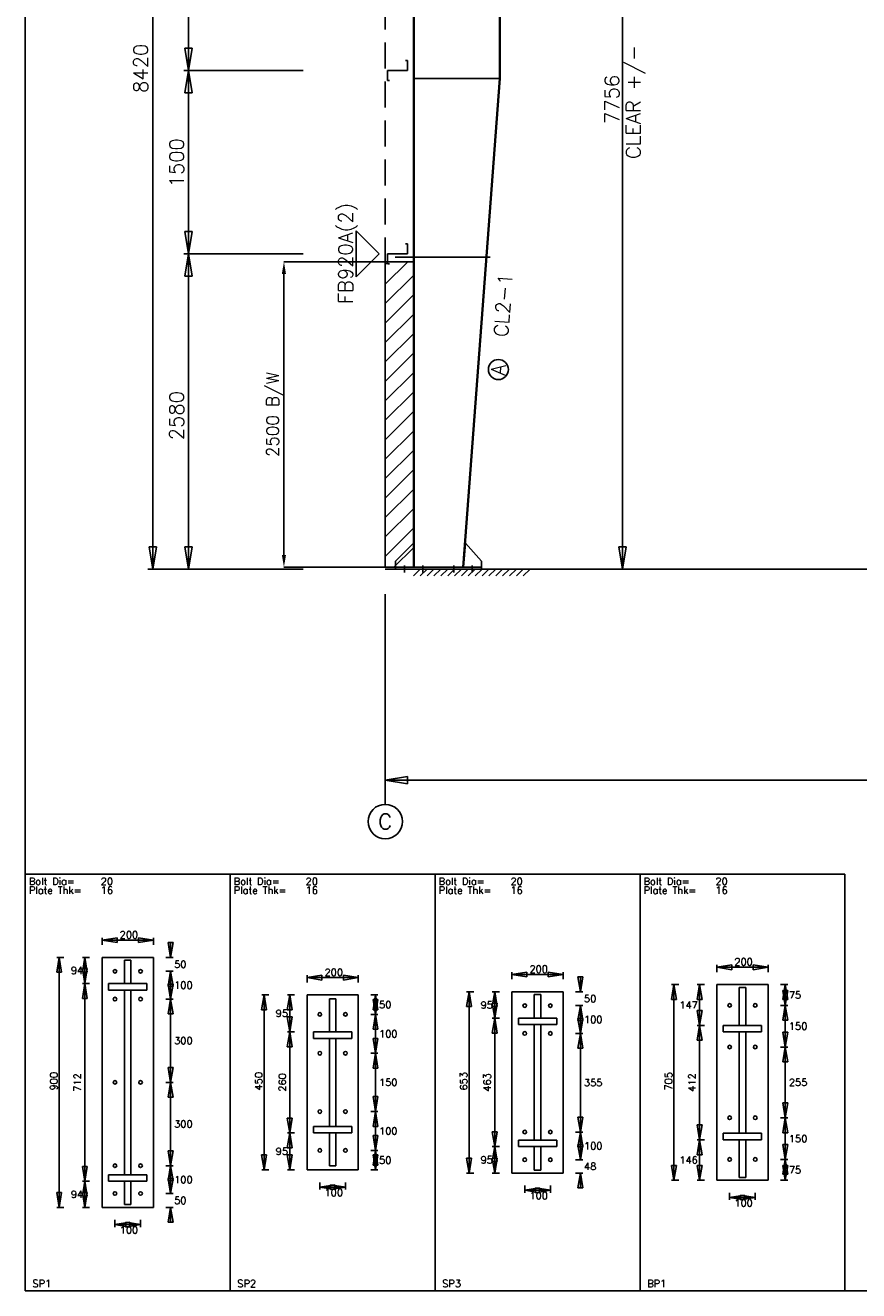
# Model space of a CAD drawing. Header units: millimetres. Extents: x 0 to 28190, y 0 to 19934.
# Tile 1 of 9: x 0 to 6825, y 0 to 10357. Entities that reach past the tile are written whole.
import ezdxf
from ezdxf.enums import TextEntityAlignment as Align

# ---------------------------------------------------------------- set-up
doc = ezdxf.new("R2010")
doc.units = ezdxf.units.MM
doc.header["$MEASUREMENT"] = 0
doc.linetypes.add('CONTIN', pattern=[0])
doc.linetypes.add('DASHED', pattern=[319.6, 213.1, -106.5])
doc.layers.get('0').update_dxf_attribs({"linetype": 'CONTIN'})
doc.layers.get('Defpoints').update_dxf_attribs({"linetype": 'CONTINUOUS'})
for name, color, linetype in [('1', 7, 'CONTIN'), ('10', 10, 'CONTIN'), ('11', 7, 'CONTIN'), ('12', 6, 'CONTIN'), ('13', 1, 'CONTIN'), ('2', 6, 'CONTIN'), ('22', 7, 'CONTIN'), ('3', 7, 'CONTIN'), ('5', 5, 'DASHED')]:
    doc.layers.add(name, color=color, linetype=linetype)
doc.styles.add('OPEN', font='SIMPLEX.shx')
doc.styles.add('SIMPLEX', font='SIMPLEX')
doc.styles.get("Standard").update_dxf_attribs({"font": 'txt.shx'})
doc.dimstyles.get("Standard").update_dxf_attribs({"dimtxt": 200, "dimasz": 100, "dimexe": 0.18, "dimexo": 0.0625, "dimgap": 0.09, "dimtad": 1, "dimdec": 0, "dimzin": 0, "dimdsep": 46, "dimtxsty": 'Standard', "dimcen": 0.09, "dimclrd": 6, "dimclre": 6, "dimadec": 0, "dimazin": 0, "dimtfac": 1, "dimtdec": 4, "dimtofl": 0, "dimtmove": 0, "dimatfit": 3, "dimfxl": 1, "dimtolj": 1, "dimtzin": 0, "dimarcsym": 0})

# ---------------------------------------------------------------- blocks, each defined once
blk = doc.blocks.new('ARROWF')
for p, q in [((0, 0), (-183, 30)), ((-183, 30), (-183, -30)), ((-183, -30), (0, 0))]:
    blk.add_line(p, q)
blk = doc.blocks.new('EPBLK1')
for p, q in [((0, 0), (0, 1704.79675)), ((0, 1704.79675), (838.974854, 1704.79675)), ((838.974854, 1704.79675), (838.974854, 0)), ((314.61557, 340.959381), (314.61557, 1363.83765)), ((314.61557, 1363.83765), (524.359253, 1363.83765)), ((406.168671, 1257.00354), (406.168671, 1352.29028)), ((406.168671, 1352.29028), (432.806122, 1352.29028)), ((432.806122, 1352.29028), (432.806122, 1257.00354)), ((524.359253, 1363.83765), (524.359253, 340.959381)), ((340.833557, 1257.00354), (498.141327, 1257.00354)), ((340.833557, 1257.00354), (340.833557, 1230.36609)), ((498.141327, 1257.00354), (498.141327, 1230.36609)), ((340.833557, 1230.36609), (498.141327, 1230.36609)), ((406.168671, 474.430878), (406.168671, 1230.36609)), ((432.806122, 474.430878), (432.806122, 1230.36609)), ((340.833557, 474.430878), (498.141327, 474.430878)), ((340.833557, 447.793396), (340.833557, 474.430878)), ((498.141327, 447.793396), (498.141327, 474.430878)), ((340.833557, 447.793396), (498.141327, 447.793396)), ((406.168671, 447.793243), (406.168671, 352.506531)), ((432.806122, 352.506531), (432.806122, 447.793243)), ((314.61557, 340.959381), (524.359253, 340.959381)), ((406.168671, 352.506531), (432.806122, 352.506531)), ((0, 0), (838.974854, 0))]:
    blk.add_line(p, q)
for centre in [(367.051514, 1307.01086), (471.92337, 1307.01086), (367.051514, 1193.35779), (471.92337, 1193.35779), (367.051514, 852.398438), (471.92337, 852.398438), (367.051514, 511.439026), (471.92337, 511.439026), (367.051514, 397.785889), (471.92337, 397.785889)]:
    blk.add_circle(centre, 7.325299)
at = {"layer": '2'}
for p, q in [((314.61557, 1444.28259), (314.61557, 1414.98132)), ((314.61557, 1434.5155), (524.359253, 1434.5155)), ((524.359253, 1444.28259), (524.359253, 1414.98132)), ((595.037292, 1363.83765), (595.037292, 1422.38123)), ((129.041336, 1363.83765), (158.342529, 1363.83765)), ((138.808395, 340.959381), (138.808395, 1363.83765)), ((234.170486, 1363.83765), (263.47168, 1363.83765)), ((243.937546, 1257.00354), (243.937546, 1363.83765)), ((575.503174, 1363.83765), (604.804382, 1363.83765)), ((575.503174, 1307.01086), (604.804382, 1307.01086)), ((575.503174, 1307.01086), (604.804382, 1307.01086)), ((595.037292, 1193.35779), (595.037292, 1307.01086)), ((595.037292, 1248.46704), (595.037292, 1307.01086)), ((234.170486, 1257.00354), (263.47168, 1257.00354)), ((234.170486, 1257.00354), (263.47168, 1257.00354)), ((243.937546, 447.793335), (243.937546, 1257.00354)), ((575.503174, 1193.35779), (604.804382, 1193.35779)), ((575.503174, 1193.35779), (604.804382, 1193.35779)), ((595.037292, 852.398438), (595.037292, 1193.35779)), ((575.503174, 852.398438), (604.804382, 852.398438)), ((575.503174, 852.398438), (604.804382, 852.398438)), ((595.037292, 511.439026), (595.037292, 852.398438)), ((575.503174, 511.439026), (604.804382, 511.439026)), ((575.503174, 511.439026), (604.804382, 511.439026)), ((595.037292, 397.785889), (595.037292, 511.439026)), ((234.170486, 447.793335), (263.47168, 447.793335)), ((234.170486, 447.793335), (263.47168, 447.793335)), ((243.937546, 340.959381), (243.937546, 447.793335)), ((595.037292, 397.785889), (595.037292, 456.329681)), ((575.503174, 397.785889), (604.804382, 397.785889)), ((575.503174, 397.785889), (604.804382, 397.785889)), ((129.041336, 340.959381), (158.342529, 340.959381)), ((234.170486, 340.959381), (263.47168, 340.959381)), ((575.503174, 340.959381), (604.804382, 340.959381)), ((595.037292, 282.415588), (595.037292, 340.959381)), ((367.051514, 289.81546), (367.051514, 260.514282)), ((367.051514, 270.281342), (471.923309, 270.281342)), ((471.923309, 289.81546), (471.923309, 260.514282))]:
    blk.add_line(p, q, dxfattribs=at)
at = {"layer": '2', "xscale": 0.333, "yscale": 0.333, "zscale": 0.333}
for p, rotation in [((314.61557, 1434.5155), 180), ((595.037292, 1363.83765), 270), ((138.808395, 1363.83765), 90), ((243.937546, 1363.83765), 89.99998470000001), ((243.937546, 1257.00354), 270), ((595.037292, 1307.01086), 89.99998470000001), ((595.037292, 1307.01086), 90), ((243.937546, 1257.00354), 89.99998470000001), ((595.037292, 1193.35779), 270), ((595.037292, 1193.35779), 89.99998470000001), ((595.037292, 852.398438), 270), ((595.037292, 852.398438), 89.99998470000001), ((595.037292, 511.439026), 270), ((243.937546, 447.793335), 270), ((595.037292, 511.439026), 89.99998470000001), ((243.937546, 447.793335), 89.99998470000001), ((595.037292, 397.785889), 270), ((595.037292, 397.785889), 270), ((138.808395, 340.959381), 270), ((243.937546, 340.959381), 270), ((595.037292, 340.959381), 90), ((367.051514, 270.281342), 180)]:
    blk.add_blockref('ARROWF', p, dxfattribs=dict(at, rotation=rotation))
for p in [(524.359253, 1434.5155), (471.923309, 270.281342)]:
    blk.add_blockref('ARROWF', p, dxfattribs=at)
at = {"layer": '11', "style": 'SIMPLEX'}
for s, p in [('Bolt Dia=', (14.650599, 1660.84509)), ('20', (308.932556, 1660.84509)), ('Plate Thk=', (14.650599, 1624.21851)), ('16', (308.932556, 1624.21851)), ('200', (386.52356, 1441.84082)), ('50', (609.687927, 1320.77368)), ('100', (609.687927, 1235.53381)), ('300', (609.687927, 1008.22742)), ('300', (609.687927, 667.268066)), ('100', (609.687927, 439.961853)), ('50', (609.687927, 354.722015)), ('100', (386.52356, 233.654846)), ('SP1', (29.301197, 14.650599))]:
    blk.add_text(s, height=29.3011971, dxfattribs=at).set_placement(p)
for p in [(236.612244, 1310.42053), (236.612244, 394.376343)]:
    blk.add_text('94', height=29.3011971, dxfattribs=at).set_placement(p, align=Align.MIDDLE_RIGHT)
blk.add_text('900', height=29.3011971, rotation=90, dxfattribs=at).set_placement((131.483093, 819.43457))
blk.add_text('712', height=29.3011971, rotation=90, dxfattribs=at).set_placement((236.612244, 852.398438), align=Align.BOTTOM_CENTER)
blk = doc.blocks.new('EPBLK2')
for p, q in [((0, 0), (0, 1704.79675)), ((0, 1704.79675), (838.974854, 1704.79675)), ((838.974854, 1704.79675), (838.974854, 0)), ((314.61557, 494.391144), (314.61557, 1210.40576)), ((314.61557, 1210.40576), (524.359253, 1210.40576)), ((406.168671, 1059.24707), (406.168671, 1194.23962)), ((406.168671, 1194.23962), (432.806122, 1194.23962)), ((432.806122, 1194.23962), (432.806122, 1059.24707)), ((524.359253, 1210.40576), (524.359253, 494.391144)), ((340.833557, 1059.24707), (498.141327, 1059.24707)), ((340.833557, 1059.24707), (340.833557, 1032.60962)), ((498.141327, 1059.24707), (498.141327, 1032.60962)), ((340.833557, 1032.60962), (498.141327, 1032.60962)), ((406.168671, 672.187256), (406.168671, 1032.60962)), ((432.806122, 672.187256), (432.806122, 1032.60962)), ((340.833557, 672.187256), (498.141327, 672.187256)), ((340.833557, 645.549805), (340.833557, 672.187256)), ((340.833557, 645.549805), (498.141327, 645.549805)), ((406.168671, 645.549683), (406.168671, 510.557159)), ((432.806122, 510.557159), (432.806122, 645.549683)), ((498.141327, 645.549805), (498.141327, 672.187256)), ((314.61557, 494.391144), (524.359253, 494.391144)), ((406.168671, 510.557159), (432.806122, 510.557159)), ((0, 0), (838.974854, 0))]:
    blk.add_line(p, q)
for centre in [(367.051514, 1130.84863), (471.92337, 1130.84863), (367.051514, 971.734253), (471.92337, 971.734253), (367.051514, 733.062683), (471.92337, 733.062683), (367.051514, 573.948364), (471.92337, 573.948364)]:
    blk.add_circle(centre, 7.325299)
at = {"layer": '2'}
for p, q in [((314.61557, 1290.85083), (314.61557, 1261.54968)), ((314.61557, 1281.08374), (524.359253, 1281.08374)), ((524.359253, 1290.85083), (524.359253, 1261.54968)), ((129.041336, 1210.40576), (158.342529, 1210.40576)), ((138.808395, 494.391144), (138.808395, 1210.40576)), ((234.170486, 1210.40576), (263.47168, 1210.40576)), ((243.937546, 1059.24719), (243.937546, 1210.40576)), ((575.503174, 1210.40576), (604.804382, 1210.40576)), ((595.037292, 1130.84863), (595.037292, 1210.40576)), ((575.503174, 1130.84863), (604.804382, 1130.84863)), ((575.503174, 1130.84863), (604.804382, 1130.84863)), ((595.037292, 971.734253), (595.037292, 1130.84863)), ((234.170486, 1059.24719), (263.47168, 1059.24719)), ((234.170486, 1059.24719), (263.47168, 1059.24719)), ((243.937546, 645.549805), (243.937546, 1059.24719)), ((575.503174, 971.734253), (604.804382, 971.734253)), ((575.503174, 971.734253), (604.804382, 971.734253)), ((595.037292, 733.062683), (595.037292, 971.734253)), ((575.503174, 733.062683), (604.804382, 733.062683)), ((575.503174, 733.062683), (604.804382, 733.062683)), ((595.037292, 573.948364), (595.037292, 733.062683)), ((234.170486, 645.549805), (263.47168, 645.549805)), ((234.170486, 645.549805), (263.47168, 645.549805)), ((243.937546, 494.391144), (243.937546, 645.549805)), ((575.503174, 573.948364), (604.804382, 573.948364)), ((575.503174, 573.948364), (604.804382, 573.948364)), ((595.037292, 494.391144), (595.037292, 573.948364)), ((129.041336, 494.391144), (158.342529, 494.391144)), ((234.170486, 494.391144), (263.47168, 494.391144)), ((575.503174, 494.391144), (604.804382, 494.391144)), ((367.051514, 443.247223), (367.051514, 413.945984)), ((367.051514, 423.713074), (471.923309, 423.713074)), ((471.923309, 443.247223), (471.923309, 413.945984))]:
    blk.add_line(p, q, dxfattribs=at)
at = {"layer": '2', "xscale": 0.333, "yscale": 0.333, "zscale": 0.333}
for p, rotation in [((314.61557, 1281.08374), 180), ((138.808395, 1210.40576), 90), ((243.937546, 1210.40576), 89.99998470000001), ((595.037292, 1210.40576), 89.99998470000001), ((595.037292, 1130.84863), 270), ((243.937546, 1059.24719), 270), ((595.037292, 1130.84863), 89.99998470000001), ((243.937546, 1059.24719), 89.99998470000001), ((595.037292, 971.734253), 270), ((595.037292, 971.734253), 89.99998470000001), ((595.037292, 733.062683), 270), ((595.037292, 733.062683), 89.99998470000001), ((243.937546, 645.549805), 270), ((243.937546, 645.549805), 89.99998470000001), ((595.037292, 573.948364), 270), ((595.037292, 573.948364), 89.99998470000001), ((138.808395, 494.391144), 270), ((243.937546, 494.391144), 270), ((595.037292, 494.391144), 270), ((367.051514, 423.713074), 180)]:
    blk.add_blockref('ARROWF', p, dxfattribs=dict(at, rotation=rotation))
for p in [(524.359253, 1281.08374), (471.923309, 423.713074)]:
    blk.add_blockref('ARROWF', p, dxfattribs=at)
at = {"layer": '11', "style": 'SIMPLEX'}
for s, p in [('Bolt Dia=', (14.650599, 1660.84509)), ('20', (308.932556, 1660.84509)), ('Plate Thk=', (14.650599, 1624.21851)), ('16', (308.932556, 1624.21851)), ('200', (386.52356, 1288.40918)), ('50', (609.687927, 1155.97656)), ('100', (609.687927, 1036.64087)), ('150', (609.687927, 837.747986)), ('100', (609.687927, 638.854919)), ('50', (609.687927, 519.519104)), ('100', (386.52356, 387.086609)), ('SP2', (29.301197, 14.650599))]:
    blk.add_text(s, height=29.3011971, dxfattribs=at).set_placement(p)
for p in [(236.612244, 1134.82642), (236.612244, 569.970459)]:
    blk.add_text('95', height=29.3011971, dxfattribs=at).set_placement(p, align=Align.MIDDLE_RIGHT)
blk.add_text('450', height=29.3011971, rotation=90, dxfattribs=at).set_placement((131.483093, 819.43457))
blk.add_text('260', height=29.3011971, rotation=90, dxfattribs=at).set_placement((236.612244, 852.398438), align=Align.BOTTOM_CENTER)
blk = doc.blocks.new('EPBLK3')
for p, q in [((0, 0), (0, 1704.79675)), ((0, 1704.79675), (838.974854, 1704.79675)), ((838.974854, 1704.79675), (838.974854, 0)), ((314.61557, 481.474396), (314.61557, 1223.32239)), ((314.61557, 1223.32239), (524.359253, 1223.32239)), ((406.168671, 1115.38599), (406.168671, 1211.77527)), ((406.168671, 1211.77527), (432.806122, 1211.77527)), ((432.806122, 1211.77527), (432.806122, 1115.38599)), ((524.359253, 1223.32239), (524.359253, 481.474396)), ((340.833557, 1115.38599), (498.141327, 1115.38599)), ((340.833557, 1115.38599), (340.833557, 1088.74854)), ((340.833557, 1088.74854), (498.141327, 1088.74854)), ((406.168671, 616.082275), (406.168671, 1088.74854)), ((432.806122, 616.082275), (432.806122, 1088.74854)), ((498.141327, 1115.38599), (498.141327, 1088.74854)), ((340.833557, 616.082275), (498.141327, 616.082275)), ((340.833557, 589.444763), (340.833557, 616.082275)), ((340.833557, 589.444763), (498.141327, 589.444763)), ((406.168671, 589.444702), (406.168671, 493.021545)), ((432.806122, 493.021545), (432.806122, 589.444702)), ((498.141327, 589.444763), (498.141327, 616.082275)), ((314.61557, 481.474396), (524.359253, 481.474396)), ((406.168671, 493.021545), (432.806122, 493.021545)), ((0, 0), (838.974854, 0))]:
    blk.add_line(p, q)
for centre in [(367.051514, 1166.49585), (471.92337, 1166.49585), (367.051514, 1052.84265), (471.92337, 1052.84265), (367.051514, 649.374084), (471.92337, 649.374084), (367.051514, 535.721008), (471.92337, 535.721008)]:
    blk.add_circle(centre, 7.325299)
at = {"layer": '2'}
for p, q in [((314.61557, 1303.76746), (314.61557, 1274.46631)), ((524.359253, 1303.76746), (524.359253, 1274.46631)), ((314.61557, 1294.00049), (524.359253, 1294.00049)), ((595.037292, 1223.32239), (595.037292, 1281.86621)), ((129.041336, 1223.32239), (158.342529, 1223.32239)), ((138.808395, 481.474396), (138.808395, 1223.32239)), ((234.170486, 1223.32239), (263.47168, 1223.32239)), ((243.937546, 1115.38599), (243.937546, 1223.32239)), ((575.503174, 1223.32239), (604.804382, 1223.32239)), ((575.503174, 1166.49585), (604.804382, 1166.49585)), ((575.503174, 1166.49585), (604.804382, 1166.49585)), ((595.037292, 1052.84265), (595.037292, 1166.49585)), ((595.037292, 1107.95203), (595.037292, 1166.49585)), ((234.170486, 1115.38599), (263.47168, 1115.38599)), ((234.170486, 1115.38599), (263.47168, 1115.38599)), ((243.937546, 589.444763), (243.937546, 1115.38599)), ((575.503174, 1052.84265), (604.804382, 1052.84265)), ((575.503174, 1052.84265), (604.804382, 1052.84265)), ((595.037292, 649.374084), (595.037292, 1052.84265)), ((575.503174, 649.374084), (604.804382, 649.374084)), ((575.503174, 649.374084), (604.804382, 649.374084)), ((595.037292, 535.721008), (595.037292, 649.374084)), ((234.170486, 589.444763), (263.47168, 589.444763)), ((234.170486, 589.444763), (263.47168, 589.444763)), ((243.937546, 481.474396), (243.937546, 589.444763)), ((595.037292, 535.721008), (595.037292, 594.264832)), ((575.503174, 535.721008), (604.804382, 535.721008)), ((575.503174, 535.721008), (604.804382, 535.721008)), ((129.041336, 481.474396), (158.342529, 481.474396)), ((234.170486, 481.474396), (263.47168, 481.474396)), ((575.503174, 481.474396), (604.804382, 481.474396)), ((595.037292, 422.930573), (595.037292, 481.474396)), ((367.051514, 430.330475), (367.051514, 401.029266)), ((471.923309, 430.330475), (471.923309, 401.029266)), ((367.051514, 410.796326), (471.923309, 410.796326))]:
    blk.add_line(p, q, dxfattribs=at)
at = {"layer": '2', "xscale": 0.333, "yscale": 0.333, "zscale": 0.333}
for p, rotation in [((314.61557, 1294.00049), 180), ((595.037292, 1223.32239), 270), ((138.808395, 1223.32239), 90), ((243.937546, 1223.32239), 89.99998470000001), ((243.937546, 1115.38599), 270), ((595.037292, 1166.49585), 89.99998470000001), ((595.037292, 1166.49585), 90), ((243.937546, 1115.38599), 89.99998470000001), ((595.037292, 1052.84265), 270), ((595.037292, 1052.84265), 89.99998470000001), ((595.037292, 649.374084), 270), ((243.937546, 589.444763), 270), ((595.037292, 649.374084), 89.99998470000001), ((243.937546, 589.444763), 89.99998470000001), ((595.037292, 535.721008), 270), ((595.037292, 535.721008), 270), ((138.808395, 481.474396), 270), ((243.937546, 481.474396), 270), ((595.037292, 481.474396), 90), ((367.051514, 410.796326), 180)]:
    blk.add_blockref('ARROWF', p, dxfattribs=dict(at, rotation=rotation))
for p in [(524.359253, 1294.00049), (471.923309, 410.796326)]:
    blk.add_blockref('ARROWF', p, dxfattribs=at)
at = {"layer": '11', "style": 'SIMPLEX'}
for s, p in [('Bolt Dia=', (14.650599, 1660.84509)), ('20', (308.932556, 1660.84509)), ('Plate Thk=', (14.650599, 1624.21851)), ('16', (308.932556, 1624.21851)), ('200', (386.52356, 1301.32581)), ('50', (609.687927, 1180.25854)), ('100', (609.687927, 1095.01868)), ('355', (609.687927, 836.457886)), ('100', (609.687927, 577.896912)), ('48', (609.687927, 493.947113)), ('100', (386.52356, 374.16983)), ('SP3', (29.301197, 14.650599))]:
    blk.add_text(s, height=29.3011971, dxfattribs=at).set_placement(p)
for p in [(236.612244, 1169.35425), (236.612244, 535.459534)]:
    blk.add_text('95', height=29.3011971, dxfattribs=at).set_placement(p, align=Align.MIDDLE_RIGHT)
blk.add_text('653', height=29.3011971, rotation=90, dxfattribs=at).set_placement((131.483093, 819.434448))
blk.add_text('463', height=29.3011971, rotation=90, dxfattribs=at).set_placement((236.612244, 852.415405), align=Align.BOTTOM_CENTER)
blk = doc.blocks.new('EPBLK4')
for p, q in [((0, 0), (0, 1704.79675)), ((0, 1704.79675), (838.974854, 1704.79675)), ((838.974854, 1704.79675), (838.974854, 0)), ((314.61557, 451.87915), (314.61557, 1252.91772)), ((314.61557, 1252.91772), (524.359253, 1252.91772)), ((524.359253, 1252.91772), (524.359253, 451.87915)), ((406.168671, 1085.84753), (406.168671, 1241.37048)), ((406.168671, 1241.37048), (432.806122, 1241.37048)), ((432.806122, 1241.37048), (432.806122, 1085.84753)), ((340.833557, 1085.84753), (498.141327, 1085.84753)), ((340.833557, 1085.84753), (340.833557, 1059.21008)), ((340.833557, 1059.21008), (498.141327, 1059.21008)), ((406.168671, 644.211548), (406.168671, 1059.21008)), ((432.806122, 644.211548), (432.806122, 1059.21008)), ((498.141327, 1085.84753), (498.141327, 1059.21008)), ((340.833557, 644.211548), (498.141327, 644.211548)), ((340.833557, 617.574097), (340.833557, 644.211548)), ((498.141327, 617.574097), (498.141327, 644.211548)), ((340.833557, 617.574097), (498.141327, 617.574097)), ((406.168671, 617.573975), (406.168671, 463.4263)), ((432.806122, 463.4263), (432.806122, 617.573975)), ((314.61557, 451.87915), (524.359253, 451.87915)), ((406.168671, 463.4263), (432.806122, 463.4263)), ((0, 0), (838.974854, 0))]:
    blk.add_line(p, q)
for centre in [(367.051514, 1167.67798), (471.92337, 1167.67798), (367.051514, 997.198242), (471.92337, 997.198242), (367.051514, 707.598694), (471.92337, 707.598694), (367.051514, 537.119019), (471.92337, 537.119019)]:
    blk.add_circle(centre, 7.325299)
at = {"layer": '2'}
for p, q in [((314.61557, 1333.36279), (314.61557, 1304.06152)), ((314.61557, 1323.5957), (524.359253, 1323.5957)), ((524.359253, 1333.36279), (524.359253, 1304.06152)), ((129.041336, 1252.91772), (158.342529, 1252.91772)), ((138.808395, 451.87915), (138.808395, 1252.91772)), ((234.170486, 1252.91772), (263.47168, 1252.91772)), ((243.937546, 1085.84766), (243.937546, 1252.91772)), ((575.503174, 1252.91772), (604.804382, 1252.91772)), ((595.037292, 1167.67798), (595.037292, 1252.91772)), ((575.503174, 1167.67798), (604.804382, 1167.67798)), ((575.503174, 1167.67798), (604.804382, 1167.67798)), ((595.037292, 997.198242), (595.037292, 1167.67798)), ((234.170486, 1085.84766), (263.47168, 1085.84766)), ((234.170486, 1085.84766), (263.47168, 1085.84766)), ((243.937546, 617.574097), (243.937546, 1085.84766)), ((575.503174, 997.198242), (604.804382, 997.198242)), ((575.503174, 997.198242), (604.804382, 997.198242)), ((595.037292, 707.598694), (595.037292, 997.198242)), ((575.503174, 707.598694), (604.804382, 707.598694)), ((575.503174, 707.598694), (604.804382, 707.598694)), ((595.037292, 537.119019), (595.037292, 707.598694)), ((234.170486, 617.574097), (263.47168, 617.574097)), ((234.170486, 617.574097), (263.47168, 617.574097)), ((243.937546, 451.87915), (243.937546, 617.574097)), ((575.503174, 537.119019), (604.804382, 537.119019)), ((575.503174, 537.119019), (604.804382, 537.119019)), ((595.037292, 451.87915), (595.037292, 537.119019)), ((129.041336, 451.87915), (158.342529, 451.87915)), ((234.170486, 451.87915), (263.47168, 451.87915)), ((575.503174, 451.87915), (604.804382, 451.87915)), ((367.051514, 400.73526), (367.051514, 371.434052)), ((367.051514, 381.201111), (471.923309, 381.201111)), ((471.923309, 400.73526), (471.923309, 371.434052))]:
    blk.add_line(p, q, dxfattribs=at)
at = {"layer": '2', "xscale": 0.333, "yscale": 0.333, "zscale": 0.333}
for p, rotation in [((314.61557, 1323.5957), 180), ((138.808395, 1252.91772), 90), ((243.937546, 1252.91772), 89.99998470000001), ((595.037292, 1252.91772), 89.99998470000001), ((595.037292, 1167.67798), 270), ((243.937546, 1085.84766), 270), ((595.037292, 1167.67798), 89.99998470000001), ((243.937546, 1085.84766), 89.99998470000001), ((595.037292, 997.198242), 270), ((595.037292, 997.198242), 89.99998470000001), ((595.037292, 707.598694), 270), ((243.937546, 617.574097), 270), ((595.037292, 707.598694), 89.99998470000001), ((243.937546, 617.574097), 89.99998470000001), ((595.037292, 537.119019), 270), ((595.037292, 537.119019), 89.99998470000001), ((138.808395, 451.87915), 270), ((243.937546, 451.87915), 270), ((595.037292, 451.87915), 270), ((367.051514, 381.201111), 180)]:
    blk.add_blockref('ARROWF', p, dxfattribs=dict(at, rotation=rotation))
for p in [(524.359253, 1323.5957), (471.923309, 381.201111)]:
    blk.add_blockref('ARROWF', p, dxfattribs=at)
at = {"layer": '11', "style": 'SIMPLEX'}
for s, p in [('Bolt Dia=', (14.650599, 1660.84509)), ('20', (308.932556, 1660.84509)), ('Plate Thk=', (14.650599, 1624.21851)), ('16', (308.932556, 1624.21851)), ('200', (386.52356, 1330.92102)), ('75', (609.687927, 1195.64722)), ('150', (609.687927, 1067.78748)), ('255', (609.687927, 837.747864)), ('150', (609.687927, 607.708252)), ('75', (609.687927, 479.84848)), ('100', (386.52356, 344.574616)), ('BP1', (29.301197, 14.650599))]:
    blk.add_text(s, height=29.3011971, dxfattribs=at).set_placement(p)
for s, p in [('147', (236.612244, 1169.38269)), ('146', (236.612244, 534.726624))]:
    blk.add_text(s, height=29.3011971, dxfattribs=at).set_placement(p, align=Align.MIDDLE_RIGHT)
blk.add_text('705', height=29.3011971, rotation=90, dxfattribs=at).set_placement((131.483093, 819.43457))
blk.add_text('412', height=29.3011971, rotation=90, dxfattribs=at).set_placement((236.612244, 851.710876), align=Align.BOTTOM_CENTER)
blk = doc.blocks.new('ZCOL')
for p, q in [((10.2, 0), (0, 0)), ((0, 0), (0, -25.4)), ((10.2, -2.5), (10.2, 0)), ((-10.2, -25.4), (-10.2, -22.9)), ((0, -25.4), (-10.2, -25.4))]:
    blk.add_line(p, q)
blk = doc.blocks.new('MARKER')
for p, q in [((187.527664, 187.527664), (-187.52766, 187.527664)), ((-187.52766, 187.527664), (0, 0)), ((0, 0), (187.527664, 187.527664))]:
    blk.add_line(p, q)
blk = doc.blocks.new('*D29')
at = {"color": 6, "linetype": 'Continuous', "lineweight": -2}
for p, q in [((2948, 8422), (2118, 8422)), ((2118, 8322), (2118, 6022)), ((2948, 5922), (2118, 5922))]:
    blk.add_line(p, q, dxfattribs=at)
at = {"color": 6, "linetype": 'Continuous'}
for points in [[(2135, 8322), (2101, 8322), (2118, 8422)], [(2101, 6022), (2135, 6022), (2118, 5922)]]:
    blk.add_solid(points, dxfattribs=at)
at = {"layer": 'Defpoints', "color": 0, "linetype": 'Continuous'}
for p in [(2948, 8422), (2118, 5922), (2948, 5922)]:
    blk.add_point(p, dxfattribs=at)
at = {"color": 0, "linetype": 'Continuous', "insert": (2042, 7172), "char_height": 100, "attachment_point": 5, "rotation": 90, "style": 'OPEN'}
blk.add_mtext('\\A1;{2500 B/W}', dxfattribs=at)

msp = doc.modelspace()

# ---------------------------------------------------------------- hatches: boundary and pattern name
at = {"linetype": 'Continuous'}
h = msp.add_hatch(dxfattribs=at)
h.set_pattern_fill('ANSI31', color=1, scale=900, style=0)
h.set_pattern_definition([(45, (-4728.62, -711.65), (-79.5495, 79.5495), [])])
h.paths.add_polyline_path([(2947.7, 8421.6), (2947.7, 5921.6), (3177.7, 5921.6), (3177.7, 8421.6)])

# ---------------------------------------------------------------- linework, layer by layer
msp.add_lwpolyline([(2947.7, 8421.6), (3177.7, 8421.6), (3177.7, 5921.6), (2947.7, 5921.6)], close=True, dxfattribs=at)
at = {"layer": '1'}
for p, q in [((3177.7, 13637.3), (3177.7, 5921.6)), ((3183.7, 9921.6), (3183.7, 13637.3)), ((3183.7, 5921.6), (3183.7, 13637.3)), ((3883.7, 9921.6), (3883.7, 13637.3)), ((3883.7, 9921.6), (3883.7, 13637.3)), ((3889.7, 13637.3), (3889.7, 9921.6)), ((3883.7, 9921.6), (3183.7, 9921.6)), ((3183.7, 5921.6), (3183.7, 9921.6)), ((3183.7, 9921.6), (3883.7, 9921.6)), ((3583.7, 5921.6), (3883.7, 9921.6)), ((3583.7, 5922.1), (3883.7, 9921.6)), ((3889.7, 9921.2), (3589.7, 5921.6)), ((3883.7, 9921.6), (3883.7, 9921.6)), ((3883.7, 9921.6), (3889.7, 9921.2)), ((3883.7, 9921.6), (3889.7, 9921.6)), ((3028.1, 8460.1), (3806.6, 8460.1)), ((3177.7, 6118.6), (3030.7, 5971.6)), ((3177.7, 5921.6), (3177.7, 6118.6)), ((3589.7, 5921.6), (3604.4, 6117.4)), ((3604.4, 6117.4), (3735.5, 5971.6)), ((3030.7, 5971.6), (3030.7, 5921.6)), ((3735.5, 5921.6), (3030.7, 5921.6)), ((3030.7, 5905.6), (3030.7, 5921.6)), ((3177.7, 5921.6), (3030.7, 5921.6)), ((3030.7, 5905.6), (3735.5, 5905.6)), ((3105.7, 5876.9), (3105.7, 5934.3)), ((3183.7, 5921.6), (3177.7, 5921.6)), ((3183.7, 5921.6), (3583.7, 5921.6)), ((3255.7, 5876.9), (3255.7, 5934.3)), ((3510.5, 5876.9), (3510.5, 5934.3)), ((3583.7, 5922.1), (3589.7, 5921.6)), ((3589.7, 5921.6), (3735.5, 5921.6)), ((3660.5, 5876.9), (3660.5, 5934.3)), ((3735.5, 5971.6), (3735.5, 5921.6)), ((3735.5, 5905.6), (3735.5, 5921.6))]:
    msp.add_line(p, q, dxfattribs=at)
at = {"layer": '12'}
for p, q in [((2274.2, 9985.6), (1297.4, 9985.6)), ((2274.2, 8485.6), (1297.4, 8485.6)), ((1004.4, 5905.6), (2274.2, 5905.6)), ((2274.2, 5905.6), (1297.4, 5905.6)), ((4618.8, 5905.6), (4993.8, 5905.6)), ((2947.7, 5701.1), (2947.7, 5232.2)), ((2947.7, 5583.9), (2947.7, 4121.1)), ((2947.7, 3980.5), (2947.7, 5288.5))]:
    msp.add_line(p, q, dxfattribs=at)
at = {"layer": '13'}
msp.add_circle((2947.7, 3839.8), 140.6, dxfattribs=at)
at = {"layer": '2'}
for p, q in [((1043.5, 5905.6), (1043.5, 14325.6)), ((1336.5, 5905.6), (1336.5, 14325.6)), ((4891.5, 5905.6), (4891.5, 13661.4)), ((2947.7, 5905.6), (25417.7, 5905.6)), ((3177.7, 5905.6), (4155, 5905.6)), ((3177.7, 5849.4), (3233.9, 5905.6)), ((3233.9, 5849.4), (3290.2, 5905.6)), ((3290.2, 5849.4), (3346.5, 5905.6)), ((3346.5, 5849.4), (3402.7, 5905.6)), ((3402.7, 5849.4), (3459, 5905.6)), ((3459, 5849.4), (3515.2, 5905.6)), ((3515.2, 5849.4), (3571.5, 5905.6)), ((3571.5, 5849.4), (3627.7, 5905.6)), ((3627.7, 5849.4), (3684, 5905.6)), ((3684, 5849.4), (3740.3, 5905.6)), ((3740.3, 5849.4), (3796.5, 5905.6)), ((3796.5, 5849.4), (3852.8, 5905.6)), ((3852.8, 5849.4), (3909, 5905.6)), ((3909, 5849.4), (3965.3, 5905.6)), ((3965.3, 5849.4), (4021.6, 5905.6)), ((4021.6, 5849.4), (4077.8, 5905.6)), ((4077.8, 5849.4), (4134.1, 5905.6)), ((2947.7, 4177.4), (25417.7, 4177.4))]:
    msp.add_line(p, q, dxfattribs=at)
at = {"layer": '22'}
for p, q in [((0, 19934), (0, 0)), ((0, 0), (28189.6, 0))]:
    msp.add_line(p, q, dxfattribs=at)
at = {"layer": '3'}
msp.add_circle((3873.9, 7539), 82, dxfattribs=at)
at = {"layer": '5'}
msp.add_line((2947.7, 8405.6), (2947.7, 14325.6), dxfattribs=at)

# ---------------------------------------------------------------- block references
at = {"xscale": 2, "yscale": 2, "zscale": 2}
for name, p in [('EPBLK1', (0, 0)), ('EPBLK2', (1677.9, 0)), ('EPBLK3', (3355.9, 0)), ('EPBLK4', (5033.8, 0))]:
    msp.add_blockref(name, p, dxfattribs=at)
at = {"layer": '10', "xscale": 8, "yscale": -6.374015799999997, "zscale": -6.374015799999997, "rotation": 89.99998470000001}
for p in [(3128.6, 9985.6), (3128.6, 8485.6)]:
    msp.add_blockref('ZCOL', p, dxfattribs=at)
at = {"layer": '2'}
for p, rotation in [((1336.5, 9985.6), 270), ((1336.5, 9985.6), 90), ((1336.5, 8485.6), 270), ((1336.5, 8485.6), 90), ((1043.5, 5905.6), 270), ((1336.5, 5905.6), 270), ((1336.5, 5905.6), 270), ((4891.5, 5905.6), 270), ((2947.7, 4177.4), 180)]:
    msp.add_blockref('ARROWF', p, dxfattribs=dict(at, rotation=rotation))
at = {"layer": '3', "rotation": 89.99998470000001}
msp.add_blockref('MARKER', (2896.5, 8485.6), dxfattribs=at)

# ---------------------------------------------------------------- texts
at = {"layer": '11', "style": 'SIMPLEX'}
for s, rotation, p in [('8420', 90.00021, (1004.4, 9803.1)), ('CLEAR +/-', 90, (5038, 9262)), ('7756', 90, (4862.2, 9549.1)), ('1500', 90.00021, (1297.4, 9030.5)), ('2580', 90.00021, (1297.4, 6961.2))]:
    msp.add_text(s, height=117.2, rotation=rotation, dxfattribs=at).set_placement(p)
at = {"layer": '13', "style": 'SIMPLEX'}
msp.add_text('C', height=126.6, dxfattribs=at).set_placement((2947.7, 3839.8), align=Align.MIDDLE_CENTER)
at = {"layer": '3', "style": 'SIMPLEX'}
for s, rotation, p in [('FB920A(2)', 89.99998, (2680.9, 8075.4)), (' CL2-1', 85.72786, (3946.4, 7721.6)), ('A', 85.72786, (3928.9, 7487.9))]:
    msp.add_text(s, height=117.2, rotation=rotation, dxfattribs=at).set_placement(p)

# ---------------------------------------------------------------- dimensions: what is measured, and where the dimension line sits
at = {"linetype": 'Continuous'}
dim = msp.add_linear_dim(base=(2118.1, 5921.6), p1=(2947.7, 8421.6), p2=(2947.7, 5921.6), angle=90, text='{<> B/W}', dimstyle='Standard', override={"dimtxt": 100, "dimtxsty": 'OPEN'}, dxfattribs=at)
dim.commit()
dim.dimension.update_dxf_attribs({"geometry": '*D29', "text_midpoint": (2041.8, 7171.6)})

doc.saveas('drawing.dxf')
